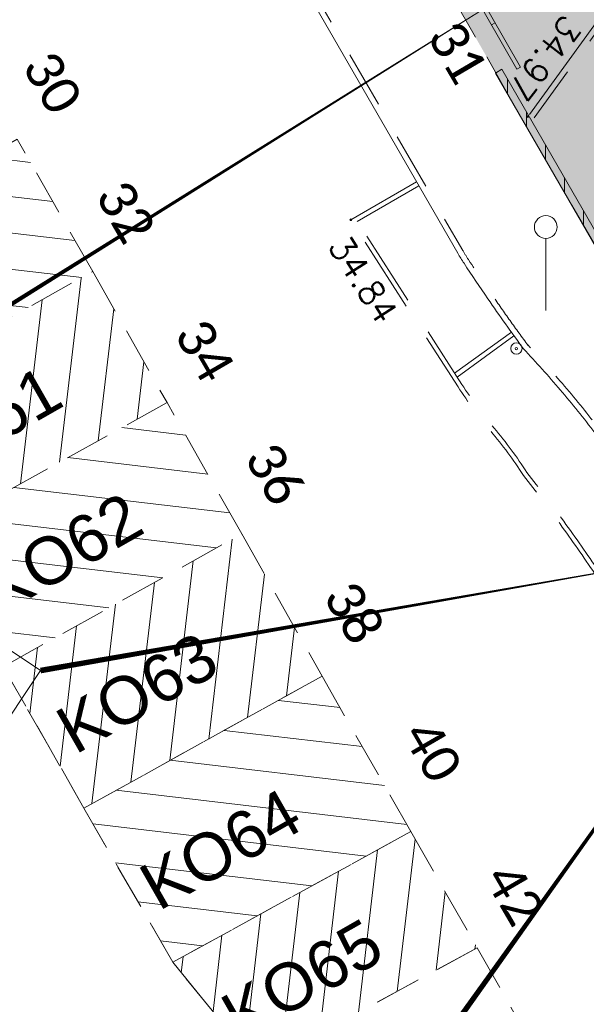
# Model space of a CAD drawing. Header units: metres. Extents: x 1711737 to 1712435, y 9275977 to 9276516.
# Tile 16 of 33: x 1711939 to 1711954, y 9276194 to 9276220. Entities that reach past the tile are written whole.
import ezdxf
from ezdxf.enums import TextEntityAlignment as Align

# ---------------------------------------------------------------- set-up
doc = ezdxf.new("R2010")
doc.units = ezdxf.units.M
doc.header["$LTSCALE"] = 5
doc.header["$PDMODE"] = 32
doc.header["$PDSIZE"] = 0.05
for name, pattern in [('Chemin', [0.5, 0.3, -0.2]), ('Feeder', [3, 1, -0.5, 1, -0.5]), ('Parcelle', [1.2, 0.8, -0.4])]:
    doc.linetypes.add(name, pattern=pattern)
doc.layers.get('0').update_dxf_attribs({"lineweight": 15})
doc.layers.add('_sh_lot1', color=7, linetype='Continuous', lineweight=15, true_color=0xffffd7)
for name, color, linetype, lineweight in [('BO_bordure', 7, 'Continuous', 13), ('BO_bordure.gra', 7, 'Continuous', 5), ('FA_facade.hah', 147, 'Continuous', 13), ('L6', 11, 'Parcelle', 13), ('L7', 11, 'Continuous', 15), ('MA_assainissement', 30, 'Continuous', 13), ('MA_assainissement.txt', 5, 'Continuous', 9), ('MR_topo', 7, 'Continuous', 5), ('MR_topo.alt', 7, 'Continuous', 9), ('MS_signalisation', 7, 'Continuous', 13), ('MSH_signalisation-horizontale', 8, 'Continuous', 9), ('MU_mur', 7, 'Continuous', 13), ('MU_mur.hah', 147, 'Continuous', 13), ('MW_eau', 5, 'Continuous', 13)]:
    doc.layers.add(name, color=color, linetype=linetype, lineweight=lineweight)
doc.layers.add('L5', color=7, linetype='Continuous')
doc.styles.add('Legend', font='calibri.ttf')
doc.styles.add('Simplex 1.0', font='Simplex.shx', dxfattribs={"height": 0.2})
doc.styles.get("Standard").update_dxf_attribs({"font": 'arial.ttf'})
pattern_1 = [(83.2999, (1711881.224, 9276159.8023), (-0.945995, 0.111131), [])]
pattern_2 = [(353.2999, (1711881.224, 9276159.8023), (0.111131, 0.945995), [])]

# ---------------------------------------------------------------- blocks, each defined once
blk = doc.blocks.new('Ha2')
at = {"color": 0}
blk.add_lwpolyline([(-0.5, -0.5), (0.5, -0.5), (0.5, 0.5), (-0.5, 0.5)], close=True, dxfattribs=at)
at = {"color": 0, "flags": 128}
for points in [[(-0.1667, -0.5), (-0.1667, 0.5)], [(0.1667, -0.5), (0.1667, 0.5)]]:
    blk.add_lwpolyline(points, dxfattribs=at)
blk = doc.blocks.new('PointTopo')
at = {"color": 0}
blk.add_point((0, 0), dxfattribs=at)
at = {"layer": 'MR_topo.alt', "style": 'Simplex 1.0'}
blk.add_attdef('ALT', text='', height=0.65, dxfattribs=at).set_placement((0.25, -0.25), align=Align.TOP_LEFT)
blk = doc.blocks.new('Gs1')
at = {"color": 0, "flags": 128}
blk.add_lwpolyline([(0, 0), (0, 1.9)], dxfattribs=at)
at = {"color": 0}
blk.add_circle((0, 2.2), 0.3, dxfattribs=at)
blk = doc.blocks.new('Hw8')
at = {"color": 0}
for radius in [0.15, 0.03]:
    blk.add_circle((0, 0), radius, dxfattribs=at)

msp = doc.modelspace()

# ---------------------------------------------------------------- hatches: boundary and pattern name
at = {"layer": '_sh_lot1'}
h = msp.add_hatch(color=256, dxfattribs=at)
h.dxf.hatch_style = 1
h.paths.add_polyline_path([(1712050.695, 9276201.207), (1712041.971, 9276188.535), (1712031.491, 9276173.935), (1712021.032, 9276159.096), (1712016.253, 9276152.398), (1712014.08, 9276153.956), (1711985.838, 9276173.941), (1711968.308, 9276186.247), (1711968.27, 9276189.263), (1711952.437, 9276216.502), (1711948.951, 9276222.618), (1711953.153, 9276228.058), (1711955.689, 9276231.385), (1711956.567, 9276232.537), (1711959.283, 9276236.389), (1711957.439, 9276237.785), (1711955.641, 9276235.245), (1711954.528, 9276237.209), (1711952.857, 9276240.073), (1711951.329, 9276242.664), (1711950.259, 9276244.465), (1711949.482, 9276245.781), (1711947.588, 9276249.002), (1711948.855, 9276251.159), (1711953.921, 9276258.555), (1711957.085, 9276263.173), (1711961.209, 9276269.384), (1711963.595, 9276272.461), (1711963.93, 9276272.822), (1711964.46, 9276272.981), (1711965.086, 9276272.948), (1711965.62, 9276272.692), (1711978.036, 9276264.401), (1711976.668, 9276262.597), (1711989.632, 9276252.423), (1711991.235, 9276254.65), (1711998.516, 9276249.714), (1712001.29, 9276247.797), (1712006.354, 9276244.298), (1712016.449, 9276237.403), (1712016.271, 9276237.127), (1712012.502, 9276228.82), (1712012.697, 9276228.676), (1712017.972, 9276224.822), (1712023.931, 9276228.015), (1712035.669, 9276234.772), (1712045.724, 9276217.108), (1712062.431, 9276226.735), (1712072.551, 9276232.555), (1712075.161, 9276228.015), (1712059.203, 9276218.84), (1712048.391, 9276212.555), (1712041.24, 9276208.372), (1712050.211, 9276201.555)])
at = {"layer": 'FA_facade.hah'}
h = msp.add_hatch(dxfattribs=at)
h.set_pattern_fill('ANSI31', color=256, scale=0.3, angle=342)
h.set_pattern_definition(pattern_2)
h.paths.add_polyline_path([(1711940.561, 9276213.445), (1711938.571, 9276216.935), (1711932.261, 9276213.375), (1711934.241, 9276209.915)])
h = msp.add_hatch(dxfattribs=at)
h.set_pattern_fill('ANSI31', color=256, scale=0.3, angle=72)
h.set_pattern_definition(pattern_1)
h.paths.add_polyline_path([(1711942.521, 9276209.985), (1711940.561, 9276213.445), (1711934.241, 9276209.915), (1711936.211, 9276206.485)])
h = msp.add_hatch(dxfattribs=at)
h.set_pattern_fill('ANSI31', color=256, scale=0.3, angle=342)
h.set_pattern_definition(pattern_2)
h.paths.add_polyline_path([(1711944.491, 9276206.525), (1711942.521, 9276209.985), (1711936.211, 9276206.485), (1711938.201, 9276203.015)])
h = msp.add_hatch(dxfattribs=at)
h.set_pattern_fill('ANSI31', color=256, scale=0.3, angle=72)
h.set_pattern_definition(pattern_1)
h.paths.add_polyline_path([(1711944.491, 9276206.525), (1711938.201, 9276203.015), (1711940.331, 9276199.285), (1711946.611, 9276202.765)])
h = msp.add_hatch(dxfattribs=at)
h.set_pattern_fill('ANSI31', color=256, scale=0.3, angle=342)
h.set_pattern_definition(pattern_2)
h.paths.add_polyline_path([(1711946.611, 9276202.765), (1711940.331, 9276199.285), (1711942.671, 9276195.215), (1711948.951, 9276198.665)])
h = msp.add_hatch(dxfattribs=at)
h.set_pattern_fill('ANSI31', color=256, scale=0.3, angle=72)
h.set_pattern_definition(pattern_1)
h.paths.add_polyline_path([(1711950.701, 9276195.595), (1711948.951, 9276198.665), (1711942.671, 9276195.215), (1711944.931, 9276192.455)])
at = {"layer": 'MU_mur.hah'}
h = msp.add_hatch(dxfattribs=at)
h.set_pattern_fill('_U', color=256, scale=0.5, angle=90, style=0, pattern_type=0)
h.set_pattern_definition([(90, (0, 0), (-0.5, 3e-17), [])])
h.paths.add_polyline_path([(1711958.74, 9276206.013), (1711956.17, 9276210.428), (1711951.353, 9276218.783), (1711951.18, 9276218.683), (1711955.997, 9276210.328), (1711958.568, 9276205.912)])

# ---------------------------------------------------------------- linework, layer by layer
at = {"layer": 'BO_bordure', "flags": 128}
for points in [[(1711952.079, 9276217.592), (1711955.802, 9276222.722, -0.047187), (1711955.652, 9276222.859, -0.122884), (1711955.449, 9276223.225, -0.144739), (1711955.451, 9276223.603, -0.098119), (1711955.686, 9276224.113), (1711960.545, 9276230.957), (1711967.827, 9276241.172)], [(1711951.923, 9276211.405, -0.004708), (1711951.446, 9276212.061, -0.004708), (1711950.982, 9276212.727, -0.004175), (1711950.354, 9276213.662, -0.015046), (1711950.189, 9276213.928), (1711942.796, 9276226.753)], [(1711917.373, 9276145.247), (1711935.666, 9276160.562), (1711944.832, 9276168.251), (1711952.453, 9276174.607), (1711964.475, 9276184.636, 0.102196), (1711965.178, 9276185.521, 0.076944), (1711965.641, 9276186.942, 0.085567), (1711965.627, 9276188.385, 0.084585), (1711965.127, 9276189.757), (1711955.056, 9276207.429, 0.024997), (1711954.744, 9276207.918, 0.009175), (1711953.807, 9276209.187, 0.012386), (1711952.892, 9276210.319, 0.012386), (1711951.923, 9276211.405)]]:
    msp.add_lwpolyline(points, format="xyb", dxfattribs=at)
at = {"layer": 'BO_bordure.gra', "linetype": 'Chemin', "flags": 128}
for points in [[(1711952.2, 9276217.504), (1711956.016, 9276222.763, -0.087568), (1711955.762, 9276222.96, -0.123769), (1711955.593, 9276223.265, -0.147505), (1711955.596, 9276223.563, -0.099147), (1711955.808, 9276224.026), (1711960.667, 9276230.87), (1711967.949, 9276241.085)], [(1711952.043, 9276211.494, -0.004708), (1711951.568, 9276212.148, -0.004708), (1711951.106, 9276212.811, -0.004175), (1711950.479, 9276213.744, -0.015046), (1711950.319, 9276214.003), (1711942.926, 9276226.828)], [(1711917.469, 9276145.132), (1711935.763, 9276160.447), (1711944.929, 9276168.136), (1711952.549, 9276174.492), (1711964.571, 9276184.521, 0.102196), (1711965.312, 9276185.453, 0.076944), (1711965.789, 9276186.918, 0.085567), (1711965.774, 9276188.412, 0.084585), (1711965.258, 9276189.831), (1711955.186, 9276207.504, 0.024997), (1711954.867, 9276208.005, 0.009175), (1711953.926, 9276209.278, 0.012386), (1711953.007, 9276210.416, 0.012386), (1711952.032, 9276211.507, 0.012386)]]:
    msp.add_lwpolyline(points, format="xyb", dxfattribs=at)
at = {"layer": 'L6', "ltscale": 0.3, "elevation": 34.565}
msp.add_lwpolyline([(1712014.08, 9276153.956), (1711985.838, 9276173.941), (1711968.308, 9276186.247), (1711968.27, 9276189.263), (1711952.437, 9276216.502), (1711948.951, 9276222.618), (1711953.153, 9276228.058), (1711955.689, 9276231.385), (1711956.567, 9276232.537), (1711959.283, 9276236.389), (1711957.439, 9276237.785), (1711955.641, 9276235.245), (1711954.528, 9276237.209), (1711952.857, 9276240.073), (1711951.329, 9276242.664)], dxfattribs=at)
for points in [[(1711932.261, 9276213.375), (1711934.241, 9276209.915), (1711940.561, 9276213.445), (1711938.571, 9276216.935), (1711932.261, 9276213.375)], [(1711908.341, 9276204.585), (1711909.371, 9276205.175), (1711909.661, 9276205.345), (1711909.921, 9276204.965), (1711930.321, 9276216.765), (1711932.261, 9276213.375), (1711934.241, 9276209.915), (1711936.211, 9276206.485), (1711938.201, 9276203.015), (1711940.331, 9276199.285), (1711942.671, 9276195.215), (1711944.931, 9276192.455), (1711950.701, 9276195.595), (1711953.031, 9276191.495), (1711952.631, 9276188.485), (1711944.461, 9276181.705), (1711934.411, 9276173.335), (1711927.351, 9276181.815), (1711924.501, 9276185.215), (1711908.341, 9276204.585)], [(1711934.241, 9276209.915), (1711940.561, 9276213.445), (1711942.521, 9276209.985), (1711936.211, 9276206.485), (1711934.241, 9276209.915)], [(1711936.211, 9276206.485), (1711938.201, 9276203.015), (1711944.491, 9276206.525), (1711942.521, 9276209.985), (1711936.211, 9276206.485)], [(1711938.201, 9276203.015), (1711944.491, 9276206.525), (1711946.611, 9276202.765), (1711940.331, 9276199.285), (1711938.201, 9276203.015)], [(1711940.331, 9276199.285), (1711946.611, 9276202.765), (1711948.951, 9276198.665), (1711942.671, 9276195.215), (1711940.331, 9276199.285)], [(1711942.671, 9276195.215), (1711948.951, 9276198.665), (1711950.701, 9276195.595), (1711944.931, 9276192.455), (1711942.671, 9276195.215)]]:
    msp.add_lwpolyline(points, close=True, dxfattribs=at)
at = {"layer": 'MA_assainissement.txt'}
for points in [[(1711954.654, 9276222.741, 0, 0.15, 0), (1711932.72, 9276209.019, 0, 0, 0)], [(1711959.993, 9276207.43, 0, 0.15, 0), (1711949.967, 9276193.37, 0, 0, 0)], [(1711957.754, 9276206.166, 0, 0.15, 0), (1711939.186, 9276202.914, 0, 0, 0)]]:
    msp.add_lwpolyline(points, format="xyseb", dxfattribs=at)
msp.add_lwpolyline([(1711932.738, 9276207.214), (1711939.186, 9276202.914), (1711936.647, 9276199.108), (1711930.2, 9276203.408)], close=True, dxfattribs=at)
at = {"layer": 'MSH_signalisation-horizontale', "flags": 128}
for points in [[(1711947.366, 9276214.812), (1711949.102, 9276215.813)], [(1711947.536, 9276214.769), (1711949.163, 9276215.708)], [(1711950.106, 9276210.763), (1711951.604, 9276211.84)], [(1711950.171, 9276210.661), (1711951.67, 9276211.749)]]:
    msp.add_lwpolyline(points, dxfattribs=at)
at = {"layer": 'MSH_signalisation-horizontale', "linetype": 'Feeder', "ltscale": 0.4, "flags": 128}
for points in [[(1711959.975, 9276194.771), (1711955.034, 9276203.528, 0.012761), (1711954.631, 9276204.201, 0.006622), (1711953.804, 9276205.468, 0.009254), (1711952.885, 9276206.783, 0.009254), (1711951.918, 9276208.064, 0.032367), (1711951.057, 9276209.232, -0.032367), (1711950.196, 9276210.401), (1711947.366, 9276214.812)], [(1711960.022, 9276194.932), (1711955.138, 9276203.587, 0.012761), (1711954.732, 9276204.266, 0.006622), (1711953.904, 9276205.535, 0.009254), (1711952.983, 9276206.854, 0.009254), (1711952.013, 9276208.138, 0.032486), (1711951.149, 9276209.31, -0.032367), (1711950.297, 9276210.466), (1711947.536, 9276214.769)]]:
    msp.add_lwpolyline(points, format="xyb", dxfattribs=at)
at = {"layer": 'MU_mur'}
msp.add_line((1711951.353, 9276218.783), (1711951.18, 9276218.683), dxfattribs=at)
at = {"layer": 'MU_mur', "flags": 128}
for points in [[(1711958.541, 9276206.356), (1711956.17, 9276210.428), (1711951.353, 9276218.783)], [(1711958.74, 9276206.013), (1711956.17, 9276210.428), (1711951.353, 9276218.783)], [(1711958.368, 9276206.255), (1711955.997, 9276210.328), (1711951.18, 9276218.683)]]:
    msp.add_lwpolyline(points, dxfattribs=at)

# ---------------------------------------------------------------- block references
at = {"layer": 'MA_assainissement', "xscale": 4.021821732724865, "yscale": -0.1097257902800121, "rotation": 119.7809304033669}
msp.add_blockref('Ha2', (1711950.796, 9276220.56, 34.946), dxfattribs=at)
at = {"layer": 'MR_topo'}
ref = msp.add_blockref('PointTopo', (1711952.034, 9276217.532, 34.975), dxfattribs=dict(at, rotation=232.5425300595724))
ref.add_attrib('ALT', '34.97', dxfattribs={"layer": 'MR_topo.alt', "height": 0.65, "rotation": 232.5425, "style": 'Simplex 1.0'}).set_placement((1711951.988, 9276217.883, 34.975), align=Align.TOP_RIGHT)
ref = msp.add_blockref('PointTopo', (1711947.366, 9276214.812, 34.844), dxfattribs=dict(at, rotation=302.6845207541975))
ref.add_attrib('ALT', '34.84', dxfattribs={"layer": 'MR_topo.alt', "height": 0.65, "rotation": 302.6845, "style": 'Simplex 1.0'}).set_placement((1711947.29, 9276214.467, 34.844), align=Align.TOP_LEFT)
at = {"layer": 'MS_signalisation'}
msp.add_blockref('Gs1', (1711952.51, 9276212.419, 35.013), dxfattribs=at)
at = {"layer": 'MW_eau'}
msp.add_blockref('Hw8', (1711951.735, 9276211.412, 34.988), dxfattribs=at)

# ---------------------------------------------------------------- texts
at = {"layer": 'L5', "style": 'Legend'}
for s, rotation, p in [('31', 300.4, (1711949.361, 9276219.655, 34.565)), ('30', 300.1, (1711938.681, 9276218.865, 34.565)), ('32', 300.1, (1711940.611, 9276215.455, 34.565)), ('34', 300.1, (1711942.691, 9276211.795, 34.565)), ('36', 300.1, (1711944.541, 9276208.535, 34.565)), ('38', 300.1, (1711946.621, 9276204.875, 34.565)), ('40', 300.2, (1711948.701, 9276201.225, 34.565)), ('42', 300.2, (1711950.861, 9276197.445, 34.565))]:
    msp.add_text(s, height=1, rotation=rotation, dxfattribs=at).set_placement(p)
at = {"layer": 'L7'}
for s, p in [('KO61', (1711935.986, 9276207.71, 34.565)), ('KO62', (1711938.119, 9276204.366, 34.565)), ('KO63', (1711940.098, 9276200.681, 34.565)), ('KO64', (1711942.299, 9276196.552, 34.565)), ('KO65', (1711944.448, 9276193.122, 34.565))]:
    msp.add_text(s, height=1.25, rotation=29.7291, dxfattribs=at).set_placement(p)

doc.saveas('drawing.dxf')
